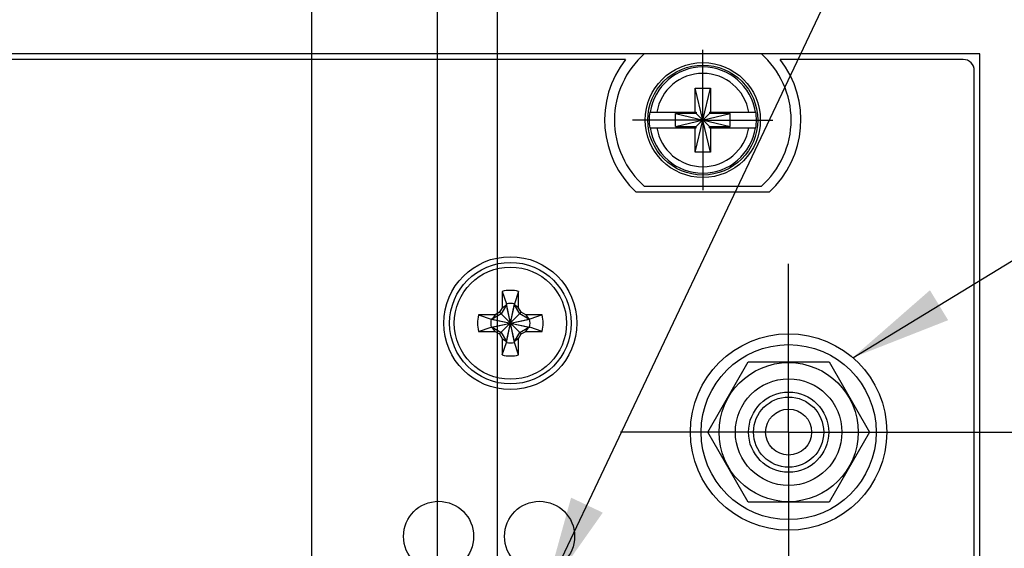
# Model space of a CAD drawing. Header units: inches. Extents: x 0.2 to 16.8, y 0.1 to 10.8.
# Tile 11 of 21: x 6.9 to 8.6, y 7.5 to 8.4. Entities that reach past the tile are written whole.
import ezdxf

# ---------------------------------------------------------------- set-up
doc = ezdxf.new("R2010")
doc.units = ezdxf.units.IN
doc.header["$LTSCALE"] = 0.935
doc.header["$MEASUREMENT"] = 0
doc.linetypes.add('CENTER', pattern=[0.6, 0.375, -0.075, 0.075, -0.075])
doc.layers.get('0').update_dxf_attribs({"linetype": 'CONTINUOUS'})
for name, color, linetype in [('DATUMCURVES', 7, 'CONTINUOUS'), ('DEFAULT_1', 7, 'CENTER'), ('DETAIL', 7, 'CONTINUOUS'), ('DIMENSIONS', 7, 'CONTINUOUS')]:
    doc.layers.add(name, color=color, linetype=linetype)
doc.styles.get("Standard").update_dxf_attribs({"font": 'txt', "width": 0.8})
doc.dimstyles.new('DIMSTYLE_1', dxfattribs={"dimtxt": 0.125, "dimasz": 0.18, "dimexe": 0.18, "dimexo": 0.0625, "dimgap": 0.09, "dimtad": 0, "dimtih": 1, "dimtoh": 1, "dimdec": 3, "dimzin": 4, "dimdsep": 46, "dimtxsty": 'STANDARD', "dimblk": '_FILLED', "dimblk1": '_FILLED', "dimblk2": '_FILLED', "dimcen": 0.09, "dimadec": 0, "dimazin": 0, "dimtp": 0.01, "dimtm": 0.01, "dimtfac": 1, "dimtdec": 3, "dimtofl": 0, "dimtmove": 0, "dimatfit": 3, "dimldrblk": '_FILLED', "dimfxl": 1, "dimtolj": 1, "dimtzin": 4, "dimarcsym": 0})

# ---------------------------------------------------------------- blocks, each defined once
blk = doc.blocks.new('*D0')
at = {"layer": 'DIMENSIONS', "color": 2, "linetype": 'CONTINUOUS'}
blk.add_line((8.3003, 7.6891), (9.2663, 7.6891), dxfattribs=at)
at = {"layer": 'DIMENSIONS', "color": 2, "linetype": 'CONTINUOUS', "width": 0.8}
for s, p in [('[', (9.9538, 7.6266)), (']', (10.6538, 7.6266)), ('4.269', (9.3288, 7.6266)), ('108.43', (10.0538, 7.6266))]:
    blk.add_text(s, height=0.125, dxfattribs=at).set_placement(p)
blk = doc.blocks.new('_FILLED')
at = {"color": 0, "linetype": 'BYBLOCK'}
blk.add_solid([(0, 0), (-1, 0.1736), (-1, -0.1736)], dxfattribs=at)
blk = doc.blocks.new('*D1')
at = {"layer": 'DIMENSIONS', "color": 2, "linetype": 'CONTINUOUS'}
blk.add_line((6.1408, 5.055), (6.1408, 9.0511), dxfattribs=at)
at = {"layer": 'DIMENSIONS', "color": 2, "linetype": 'CONTINUOUS', "width": 0.8}
for s, p in [(']', (6.2033, 10.3386)), ('49.38', (6.2033, 9.8386)), ('[', (6.2033, 9.7386)), ('1.944', (6.2033, 9.1136))]:
    blk.add_text(s, height=0.125, rotation=90, dxfattribs=at).set_placement(p)
blk = doc.blocks.new('*D15')
at = {"layer": 'DIMENSIONS', "color": 2, "linetype": 'CONTINUOUS'}
blk.add_line((5.6918, 6.7724), (5.6918, 9.0511), dxfattribs=at)
at = {"layer": 'DIMENSIONS', "color": 2, "linetype": 'CONTINUOUS', "width": 0.8}
for s, p in [(']', (5.7543, 10.3386)), ('60.78', (5.7543, 9.8386)), ('[', (5.7543, 9.7386)), ('2.393', (5.7543, 9.1136))]:
    blk.add_text(s, height=0.125, rotation=90, dxfattribs=at).set_placement(p)
blk = doc.blocks.new('*D16')
at = {"layer": 'DIMENSIONS', "color": 2, "linetype": 'CONTINUOUS'}
blk.add_line((7.6118, 6.675), (7.6118, 9.0511), dxfattribs=at)
at = {"layer": 'DIMENSIONS', "color": 2, "linetype": 'CONTINUOUS', "width": 0.8}
for s, p in [(']', (7.6743, 10.2386)), ('12.01', (7.6743, 9.7386)), ('[', (7.6743, 9.6386)), ('.473', (7.6743, 9.1136))]:
    blk.add_text(s, height=0.125, rotation=90, dxfattribs=at).set_placement(p)
blk = doc.blocks.new('*D17')
at = {"layer": 'DIMENSIONS', "color": 2, "linetype": 'CONTINUOUS'}
for p, q in [((7.1021, 8.7887), (7.1021, 9.0511)), ((7.3878, 8.6375), (7.1021, 8.7887)), ((7.3878, 7.3695), (7.3878, 8.6375))]:
    blk.add_line(p, q, dxfattribs=at)
at = {"layer": 'DIMENSIONS', "color": 2, "linetype": 'CONTINUOUS', "width": 0.8}
for s, p in [(']', (7.1646, 10.2386)), ('17.71', (7.1646, 9.7386)), ('[', (7.1646, 9.6386)), ('.697', (7.1646, 9.1136))]:
    blk.add_text(s, height=0.125, rotation=90, dxfattribs=at).set_placement(p)
blk = doc.blocks.new('*D18')
at = {"layer": 'DIMENSIONS', "color": 2, "linetype": 'CONTINUOUS'}
for p, q in [((7.9653, 8.8228), (7.9653, 9.0511)), ((7.7188, 8.6765), (7.9653, 8.8228)), ((7.7188, 7.3289), (7.7188, 8.6765))]:
    blk.add_line(p, q, dxfattribs=at)
at = {"layer": 'DIMENSIONS', "color": 2, "linetype": 'CONTINUOUS', "width": 0.8}
for s, p in [(']', (8.0278, 10.0386)), ('9.3', (8.0278, 9.7386)), ('[', (8.0278, 9.6386)), ('.366', (8.0278, 9.1136))]:
    blk.add_text(s, height=0.125, rotation=90, dxfattribs=at).set_placement(p)

msp = doc.modelspace()

# ---------------------------------------------------------------- linework, layer by layer
at = {"color": 7, "linetype": 'CONTINUOUS'}
for p, q in [((7.9811, 8.3631), (5.7886, 8.3631)), ((7.9811, 8.3636), (8.1886, 8.3636)), ((8.5788, 8.3631), (8.1886, 8.3631)), ((8.5788, 3.2252), (8.5788, 8.3631)), ((7.9471, 8.3531), (5.8225, 8.3531)), ((8.5488, 8.3531), (8.2225, 8.3531)), ((8.5688, 4.2371), (8.5688, 8.3331)), ((8.0711, 8.188), (8.0986, 8.3022)), ((8.0711, 8.2589), (8.0711, 8.3022)), ((8.0986, 8.188), (8.0711, 8.3022)), ((8.0711, 8.3022), (8.0986, 8.3022)), ((8.0986, 8.3022), (8.0986, 8.2589)), ((7.9902, 8.2589), (8.0731, 8.2589)), ((8.0363, 8.2334), (8.0363, 8.2568)), ((8.0363, 8.2334), (8.1334, 8.2568)), ((8.0731, 8.2568), (8.0363, 8.2568)), ((8.0363, 8.2568), (8.1334, 8.2334)), ((8.0731, 8.2589), (8.0731, 8.2568)), ((8.0731, 8.2334), (8.0965, 8.2568)), ((8.0965, 8.2334), (8.0731, 8.2568)), ((8.0965, 8.2589), (8.0965, 8.2568)), ((8.0965, 8.2589), (8.1795, 8.2589)), ((8.1334, 8.2568), (8.0965, 8.2568)), ((8.1334, 8.2334), (8.1334, 8.2568)), ((8.0363, 8.2334), (8.0731, 8.2334)), ((8.0731, 8.2313), (8.0731, 8.2334)), ((8.0965, 8.2313), (8.0965, 8.2334)), ((8.0965, 8.2334), (8.1334, 8.2334)), ((7.9902, 8.2313), (8.0731, 8.2313)), ((8.0711, 8.188), (8.0711, 8.2313)), ((8.0965, 8.2313), (8.1795, 8.2313)), ((8.0986, 8.2313), (8.0986, 8.188)), ((8.0986, 8.188), (8.0711, 8.188)), ((8.2033, 8.1163), (7.9663, 8.1163)), ((8.1886, 8.1266), (7.9811, 8.1266)), ((7.7273, 7.9397), (7.7273, 7.9106)), ((7.7273, 7.9397), (7.7346, 7.9174)), ((7.7564, 7.9397), (7.7491, 7.9174)), ((7.7564, 7.9106), (7.7564, 7.9397)), ((7.7346, 7.8488), (7.7491, 7.9174)), ((7.7346, 7.9174), (7.7346, 7.9159)), ((7.7491, 7.8488), (7.7346, 7.9174)), ((7.7491, 7.9159), (7.7491, 7.9174)), ((7.7252, 7.8997), (7.709, 7.8904)), ((7.7225, 7.9024), (7.7144, 7.8977)), ((7.7273, 7.9106), (7.7225, 7.9024)), ((7.7225, 7.8638), (7.7611, 7.9024)), ((7.7611, 7.8638), (7.7225, 7.9024)), ((7.7346, 7.9159), (7.7252, 7.8997)), ((7.7273, 7.9106), (7.7346, 7.9159)), ((7.7346, 7.8502), (7.7491, 7.9159)), ((7.7491, 7.8502), (7.7346, 7.9159)), ((7.7585, 7.8997), (7.7491, 7.9159)), ((7.7564, 7.9106), (7.7491, 7.9159)), ((7.7611, 7.9024), (7.7564, 7.9106)), ((7.7747, 7.8904), (7.7585, 7.8997)), ((7.7693, 7.8977), (7.7611, 7.9024)), ((7.7144, 7.8977), (7.6852, 7.8977)), ((7.6852, 7.8977), (7.7075, 7.8904)), ((7.7075, 7.8758), (7.7762, 7.8904)), ((7.709, 7.8904), (7.7075, 7.8904)), ((7.7075, 7.8904), (7.7762, 7.8758)), ((7.7144, 7.8977), (7.709, 7.8904)), ((7.709, 7.8758), (7.7747, 7.8904)), ((7.709, 7.8904), (7.7747, 7.8758)), ((7.7693, 7.8977), (7.7747, 7.8904)), ((7.7985, 7.8977), (7.7693, 7.8977)), ((7.7762, 7.8904), (7.7747, 7.8904)), ((7.7985, 7.8977), (7.7762, 7.8904)), ((7.6852, 7.8685), (7.7075, 7.8758)), ((7.6852, 7.8685), (7.7144, 7.8685)), ((7.7075, 7.8758), (7.709, 7.8758)), ((7.7144, 7.8685), (7.709, 7.8758)), ((7.709, 7.8758), (7.7252, 7.8664)), ((7.7144, 7.8685), (7.7225, 7.8638)), ((7.7225, 7.8638), (7.7273, 7.8556)), ((7.7252, 7.8664), (7.7346, 7.8502)), ((7.7491, 7.8502), (7.7585, 7.8664)), ((7.7564, 7.8556), (7.7611, 7.8638)), ((7.7585, 7.8664), (7.7747, 7.8758)), ((7.7611, 7.8638), (7.7693, 7.8685)), ((7.7693, 7.8685), (7.7747, 7.8758)), ((7.7693, 7.8685), (7.7985, 7.8685)), ((7.7747, 7.8758), (7.7762, 7.8758)), ((7.7985, 7.8685), (7.7762, 7.8758)), ((7.7273, 7.8556), (7.7273, 7.8265)), ((7.7273, 7.8556), (7.7346, 7.8502)), ((7.7273, 7.8265), (7.7346, 7.8488)), ((7.7346, 7.8502), (7.7346, 7.8488)), ((7.7564, 7.8556), (7.7491, 7.8502)), ((7.7491, 7.8488), (7.7491, 7.8502)), ((7.7564, 7.8265), (7.7491, 7.8488)), ((7.7564, 7.8265), (7.7564, 7.8556)), ((8.0935, 7.6889), (8.1657, 7.8139)), ((8.1657, 7.8139), (8.31, 7.8139)), ((8.31, 7.8139), (8.3822, 7.6889)), ((8.1657, 7.5639), (8.0935, 7.6889)), ((8.3822, 7.6889), (8.31, 7.5639)), ((8.31, 7.5639), (8.1657, 7.5639))]:
    msp.add_line(p, q, dxfattribs=at)
for centre, radius in [((8.0848, 8.2451), 0.1025), ((8.0848, 8.2451), 0.098), ((7.7418, 7.8831), 0.1185), ((7.7418, 7.8831), 0.1083), ((7.7418, 7.8831), 0.1), ((8.2378, 7.6891), 0.175), ((8.2378, 7.6889), 0.156), ((8.2378, 7.6889), 0.124), ((8.2378, 7.6889), 0.095), ((8.2378, 7.6889), 0.0715), ((8.2378, 7.6889), 0.0625), ((8.2378, 7.6889), 0.041)]:
    msp.add_circle(centre, radius, dxfattribs=at)
for centre, radius, start, end in [((8.0848, 8.2451), 0.1575, 131.203, 228.797), ((8.0848, 8.2451), 0.1575, 311.203, 48.797), ((8.0848, 8.2451), 0.175, 141.8922, 227.3792), ((8.0848, 8.2451), 0.0947, 8.3637, 171.6363), ((8.0848, 8.2451), 0.175, 312.6208, 38.1078), ((8.5488, 8.3331), 0.02, 0, 90), ((8.0848, 8.2451), 0.0832, 9.5336, 170.4664), ((8.0848, 8.2451), 0.0956, 171.7166, 188.2834), ((8.0848, 8.2451), 0.0956, 351.7166, 8.2834), ((8.0848, 8.2451), 0.0947, 188.3637, 351.6363), ((8.0848, 8.2451), 0.0832, 189.5336, 350.4664), ((7.7418, 7.8831), 0.0585, 75.5723, 104.4277), ((7.7418, 7.8831), 0.0351, 78.0164, 101.9836), ((7.7418, 7.8831), 0.0585, 165.5723, 194.4277), ((7.7418, 7.8831), 0.0351, 168.0164, 191.9836), ((7.7418, 7.8831), 0.0351, 348.0164, 11.9836), ((7.7418, 7.8831), 0.0585, 345.5723, 14.4277), ((7.7418, 7.8831), 0.0351, 258.0164, 281.9836), ((7.7418, 7.8831), 0.0585, 255.5723, 284.4277)]:
    msp.add_arc(centre, radius, start, end, dxfattribs=at)
at = {"layer": 'DATUMCURVES', "color": 40, "linetype": 'CONTINUOUS'}
for centre in [(7.6138, 7.5031), (7.7938, 7.5031)]:
    msp.add_circle(centre, 0.0625, dxfattribs=at)
at = {"layer": 'DEFAULT_1', "color": 7, "linetype": 'CENTER'}
for p, q in [((8.0848, 8.2451), (8.0848, 8.3702)), ((8.0848, 8.2451), (7.9597, 8.2451)), ((8.0848, 8.2451), (8.0848, 8.12)), ((8.0848, 8.2451), (8.2099, 8.2451)), ((8.2378, 7.6891), (8.2378, 7.9891)), ((8.2378, 7.6891), (7.9378, 7.6891)), ((8.2378, 7.6891), (8.2378, 7.3891)), ((8.2378, 7.6891), (8.5378, 7.6891))]:
    msp.add_line(p, q, dxfattribs=at)
at = {"layer": 'DETAIL', "color": 2, "linetype": 'CONTINUOUS'}
for p, q in [((7.8012, 7.3961), (8.615, 9.1136)), ((8.3521, 7.8216), (9.3288, 8.4158))]:
    msp.add_line(p, q, dxfattribs=at)
for points in [[(8.4897, 7.9418), (8.3521, 7.8216), (8.5222, 7.8884)], [(7.85, 7.5721), (7.8012, 7.3961), (7.9065, 7.5454)]]:
    msp.add_solid(points, dxfattribs=at)

# ---------------------------------------------------------------- dimensions: what is measured, and where the dimension line sits
at = {"layer": 'DIMENSIONS', "color": 2, "linetype": 'CONTINUOUS'}
for feature_location, offset, dtype, origin, picture, middle in [((5.6918, 6.7724), (0, 2.2787), 1, (8.0848, 6.5869), '*D15', (5.6918, 9.7761)), ((6.1408, 5.055), (0, 3.9961), 1, (8.0848, 3.4202), '*D1', (6.1408, 9.7761)), ((7.3878, 7.3695), (-0.2857, 1.6816), 0, (8.0848, 7.1359), '*D17', (7.1021, 9.7261)), ((7.6118, 6.675), (0, 2.376), 1, (8.0848, 6.4606), '*D16', (7.6118, 9.7261)), ((7.7188, 7.3289), (0.2465, 1.7221), 0, (8.0848, 7.1359), '*D18', (7.9653, 9.6261)), ((8.3003, 7.6891), (0.966, 0), 0, (8.0848, 3.4202), '*D0', (10.0413, 7.6891))]:
    dim = msp.add_ordinate_dim(feature_location=feature_location, offset=offset, dtype=dtype, origin=origin, dimstyle='DIMSTYLE_1', dxfattribs=at)
    dim.commit()
    dim.dimension.update_dxf_attribs({"geometry": picture, "text_midpoint": middle})

doc.saveas('drawing.dxf')
